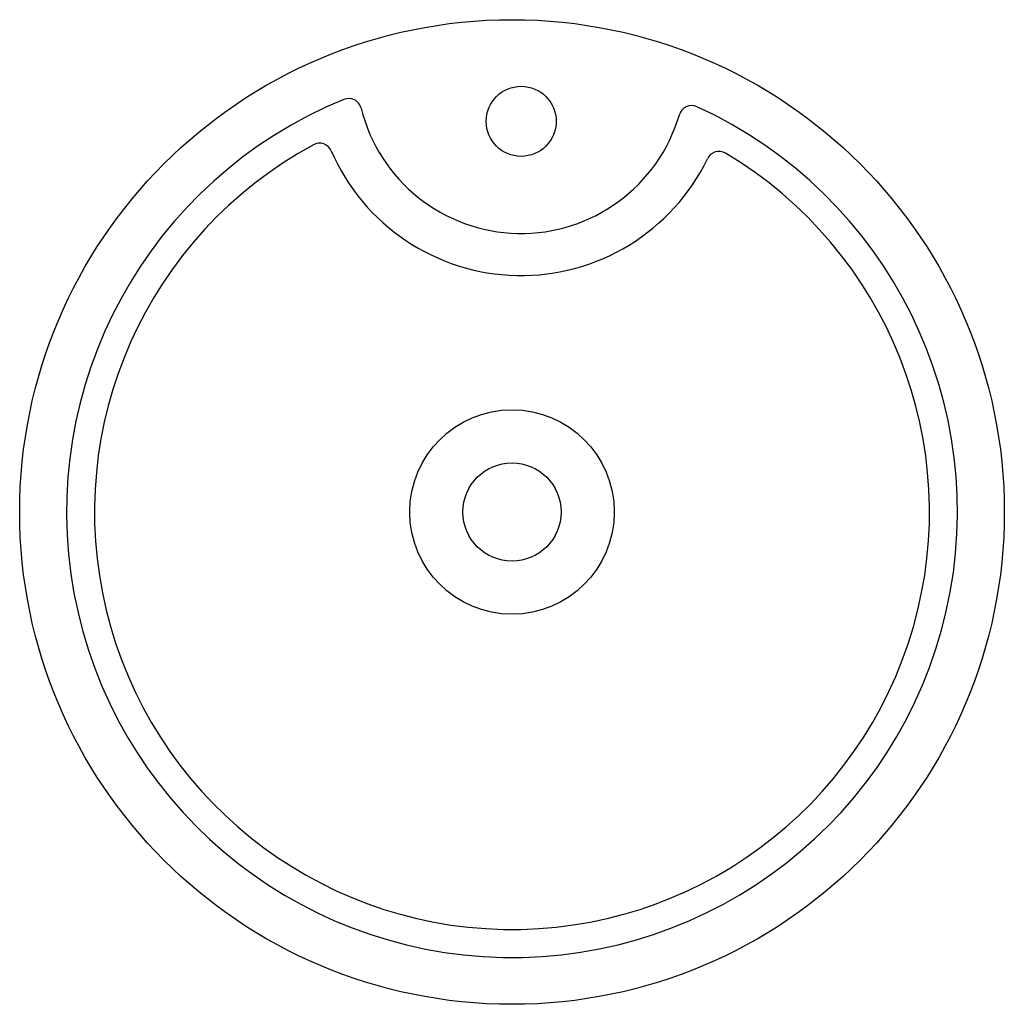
# Model space of a CAD drawing. Header units: millimetres. Extents: x -0.231 to 0.231, y -0.231 to 0.231.
import ezdxf

# ---------------------------------------------------------------- set-up
doc = ezdxf.new("R2010")
doc.units = ezdxf.units.MM
doc.layers.add('BLOCKS', color=3, linetype='Continuous')

msp = doc.modelspace()

# ---------------------------------------------------------------- linework, layer by layer
at = {"layer": 'BLOCKS'}
for centre, radius in [((0, 0), 0.2306070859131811), ((0.004301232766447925, 0.1829955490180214), 0.01640770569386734), ((0, 0), 0.04789049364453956), ((0, 0), 0.023)]:
    msp.add_circle(centre, radius, dxfattribs=at)
for centre, radius, start, end in [((0, 0), 0.2086679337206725, 112.1786019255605, 65.4661966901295), ((-0.07650612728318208, 0.1876728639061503), 0.006000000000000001, 13.93459559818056, 112.1786019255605), ((0.004269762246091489, 0.2077146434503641), 0.07722509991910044, 193.9345955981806, 343.7102030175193), ((0.0841538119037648, 0.184370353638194), 0.006000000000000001, 65.4661966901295, 163.7102030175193), ((0, 0), 0.1955598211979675, 118.4023240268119, 59.24247458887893), ((-0.09016600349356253, 0.1667423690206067), 0.006000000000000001, 23.45428367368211, 118.4023240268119), ((0.004269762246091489, 0.2077146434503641), 0.0969409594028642, 203.4542836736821, 334.1905149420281), ((0.09694202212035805, 0.1628961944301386), 0.006000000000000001, 59.24247458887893, 154.190514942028)]:
    msp.add_arc(centre, radius, start, end, dxfattribs=at)

doc.saveas('drawing.dxf')
